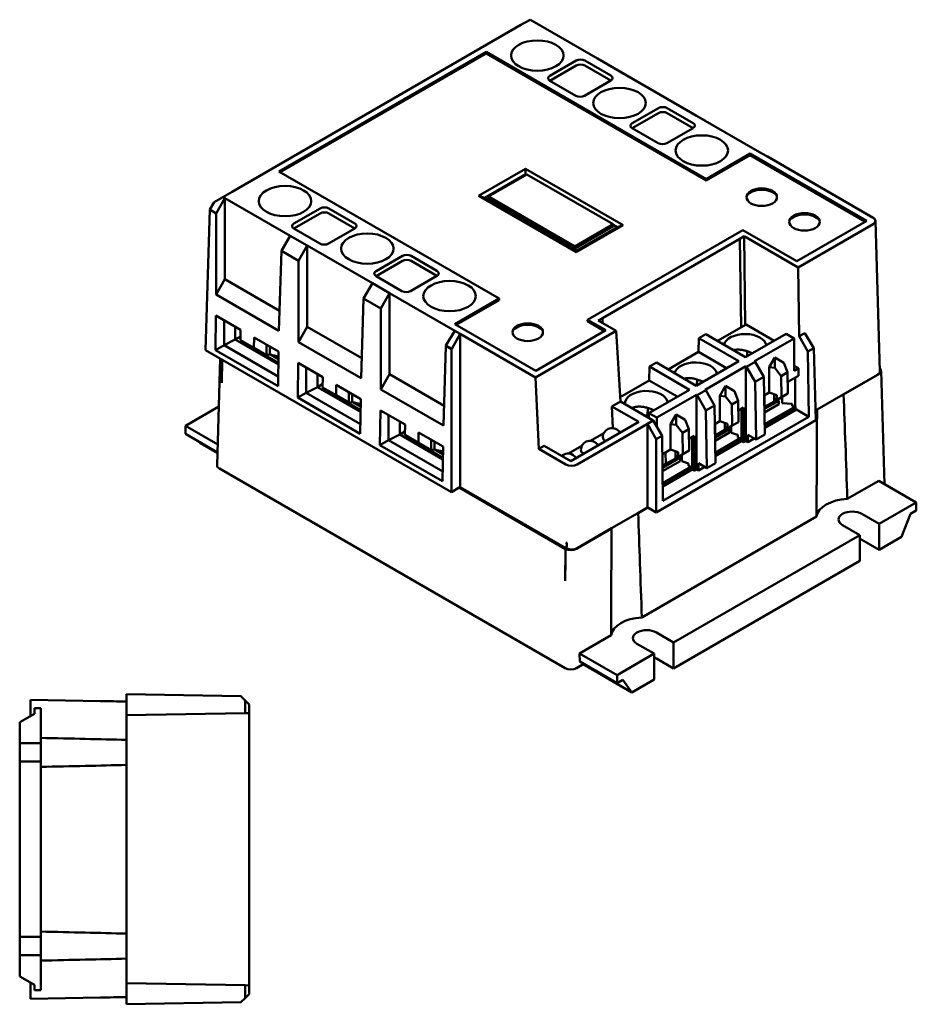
# Model space of a CAD drawing. Header units: millimetres. Extents: x -125 to 409, y -132 to 239.
# Tile 2 of 2: x 189 to 409, y -3 to 239. Entities that reach past the tile are written whole.
import ezdxf

# ---------------------------------------------------------------- set-up
doc = ezdxf.new("R2010")
doc.units = ezdxf.units.MM
doc.header["$LTSCALE"] = 1.5
doc.layers.add('Arêtes visibles(celduc)', color=7, linetype='Continuous', lineweight=50)

msp = doc.modelspace()

# ---------------------------------------------------------------- linework, layer by layer
at = {"layer": 'Arêtes visibles(celduc)'}
for p, q in [((312.05, 237.2), (241.1, 196.24)), ((314.31, 238.5), (312.05, 237.2)), ((314.31, 238.5), (314.79, 238.22)), ((314.79, 238.22), (314.79, 238.22)), ((314.79, 238.22), (316.98, 236.96)), ((330.85, 228.95), (314.79, 238.22)), ((316.98, 236.96), (316.98, 236.96)), ((252.58, 201.18), (303.49, 230.57)), ((303.49, 230.21), (252.9, 201)), ((303.49, 230.57), (357.58, 199.34)), ((303.49, 230.57), (303.49, 230.21)), ((303.49, 230.21), (357.58, 198.98)), ((319.18, 224.71), (325.65, 228.45)), ((327.77, 228.45), (334.13, 224.77)), ((330.85, 228.95), (334.99, 226.56)), ((330.85, 228.95), (330.85, 228.95)), ((325.65, 227.22), (319.18, 223.49)), ((334.13, 223.55), (327.77, 227.22)), ((351.05, 217.29), (334.99, 226.56)), ((334.99, 226.56), (334.99, 226.56)), ((334.99, 226.56), (337.19, 225.29)), ((337.19, 225.29), (337.19, 225.29)), ((325.54, 219.81), (319.18, 223.49)), ((334.13, 223.55), (327.66, 219.81)), ((339.38, 213.05), (345.85, 216.78)), ((345.85, 215.56), (339.38, 211.82)), ((347.97, 216.78), (354.34, 213.11)), ((354.34, 211.88), (347.97, 215.56)), ((351.05, 217.29), (355.2, 214.89)), ((351.05, 217.29), (351.05, 217.29)), ((371.26, 205.62), (355.2, 214.89)), ((355.2, 214.89), (355.2, 214.89)), ((355.2, 214.89), (357.39, 213.63)), ((357.39, 213.63), (357.39, 213.63)), ((345.75, 208.15), (339.38, 211.82)), ((354.34, 211.88), (347.87, 208.15)), ((357.58, 199.34), (368.4, 205.59)), ((357.58, 198.98), (368.4, 205.22)), ((368.4, 205.59), (397.04, 189.06)), ((368.4, 205.22), (368.4, 205.59)), ((368.4, 205.22), (396.72, 188.87)), ((371.26, 205.62), (372.59, 204.85)), ((371.26, 205.62), (371.26, 205.62)), ((398.57, 189.85), (372.59, 204.85)), ((373.38, 204.44), (373.34, 204.42)), ((373.38, 204.44), (374.78, 203.63)), ((374.78, 203.63), (374.74, 203.61)), ((374.78, 203.59), (374.78, 203.63)), ((306.67, 169.95), (252.58, 201.18)), ((301.66, 195.24), (313.14, 201.87)), ((313.14, 201.87), (337.14, 188.01)), ((313.14, 201.87), (313.14, 200.53)), ((303.13, 194.75), (313.14, 200.53)), ((304.08, 195.03), (313.51, 200.47)), ((313.14, 200.53), (313.37, 200.4)), ((313.51, 200.47), (334.72, 188.22)), ((357.58, 199.34), (357.58, 198.98)), ((241.1, 196.24), (238.85, 194.93)), ((235.59, 191.83), (236.69, 193.69)), ((238.85, 194.93), (236.69, 193.69)), ((237.2, 190.9), (239.33, 194.66)), ((238.85, 194.93), (239.33, 194.66)), ((239.33, 194.66), (239.33, 194.66)), ((239.33, 194.66), (255.39, 185.38)), ((239.33, 174.73), (239.33, 194.66)), ((325.66, 181.39), (301.66, 195.24)), ((301.66, 195.24), (303.13, 194.75)), ((311.21, 190.08), (303.13, 194.75)), ((325.29, 182.78), (304.08, 195.03)), ((304.08, 194.54), (304.08, 195.03)), ((325.29, 182.29), (304.08, 194.54)), ((234.55, 157.33), (235.59, 191.83)), ((237.2, 190.9), (235.59, 191.83)), ((256.26, 188.39), (262.73, 192.12)), ((264.85, 192.12), (271.21, 188.45)), ((237.2, 170.96), (237.2, 190.9)), ((262.73, 190.9), (256.26, 187.16)), ((271.21, 187.22), (264.85, 190.9)), ((316.96, 186.46), (310.6, 190.14)), ((310.6, 190.14), (311.21, 190.08)), ((310.95, 189.93), (311.21, 190.08)), ((397.04, 189.06), (379.86, 179.13)), ((400.26, 152.09), (399.14, 189.07)), ((262.62, 183.49), (256.26, 187.16)), ((271.21, 187.22), (264.74, 183.49)), ((317.57, 186.41), (316.96, 186.46)), ((325.66, 181.74), (317.57, 186.41)), ((334.72, 188.22), (325.29, 182.78)), ((334.72, 187.74), (325.29, 182.29)), ((337.14, 188.01), (325.66, 181.39)), ((335.67, 187.52), (325.66, 181.74)), ((366.6, 186.79), (328.41, 164.74)), ((334.72, 187.74), (334.72, 188.22)), ((334.72, 188.07), (335.67, 187.52)), ((337.14, 188.01), (335.67, 187.52)), ((379.86, 179.13), (366.6, 186.79)), ((398.57, 188.26), (380.15, 177.62)), ((255.39, 185.38), (253.19, 181.67)), ((255.39, 185.38), (255.39, 185.38)), ((255.39, 185.38), (259.53, 182.99)), ((332.11, 165.18), (365.84, 184.65)), ((365.84, 184.65), (366.9, 185.27)), ((366.17, 162.9), (365.84, 184.65)), ((366.9, 185.27), (380.15, 177.62)), ((366.9, 185.27), (367.12, 163.45)), ((253.19, 181.67), (252.6, 162.08)), ((257.41, 179.23), (253.19, 181.67)), ((257.41, 179.23), (259.53, 182.99)), ((259.53, 182.99), (259.53, 182.99)), ((259.53, 182.99), (275.59, 173.72)), ((259.53, 163.06), (259.53, 182.99)), ((325.29, 182.29), (325.29, 182.78)), ((325.66, 181.39), (325.66, 181.74)), ((257.41, 159.3), (257.41, 179.23)), ((276.46, 176.72), (282.93, 180.46)), ((282.93, 179.23), (276.46, 175.5)), ((285.05, 180.46), (291.42, 176.78)), ((291.42, 175.56), (285.05, 179.23)), ((380.15, 177.62), (380.4, 160.7)), ((239.33, 174.73), (237.2, 170.96)), ((252.75, 166.98), (239.33, 174.73)), ((282.83, 171.82), (276.46, 175.5)), ((291.42, 175.56), (284.95, 171.82)), ((275.59, 173.72), (273.39, 170)), ((275.59, 173.72), (275.59, 173.72)), ((275.59, 173.72), (279.74, 171.33)), ((252.6, 162.08), (237.2, 170.96)), ((273.39, 170), (272.8, 150.41)), ((277.62, 167.56), (273.39, 170)), ((277.62, 167.56), (279.74, 171.33)), ((279.74, 171.33), (279.74, 171.33)), ((279.74, 171.33), (295.8, 162.05)), ((279.74, 151.39), (279.74, 171.33)), ((306.67, 169.95), (295.85, 163.7)), ((296.17, 163.52), (306.67, 169.58)), ((306.67, 169.95), (306.67, 169.58)), ((277.62, 147.63), (277.62, 167.56)), ((237.01, 157.29), (237.13, 165.81)), ((237.13, 165.81), (243.17, 162.33)), ((239.11, 158.5), (239.11, 164.67)), ((328.41, 164.74), (332.87, 162.17)), ((328.41, 164.74), (328.41, 164.38)), ((331.05, 164.57), (332.11, 165.18)), ((331.05, 164.57), (335.47, 162.02)), ((332.13, 163.95), (332.11, 165.18)), ((332.11, 165.18), (332.13, 163.95)), ((241.86, 163.08), (241.86, 159.91)), ((243.17, 162.33), (243.13, 159.79)), ((259.53, 163.06), (257.41, 159.3)), ((272.95, 155.31), (259.53, 163.06)), ((315.69, 152.25), (295.85, 163.7)), ((332.87, 162.17), (315.69, 152.25)), ((328.41, 164.38), (332.55, 161.99)), ((360.36, 159.55), (367.35, 163.58)), ((374.25, 159.59), (367.35, 163.58)), ((239.11, 158.5), (241.86, 159.91)), ((241.86, 159.91), (243.14, 160.64)), ((241.86, 159.91), (252.47, 153.79)), ((243.13, 159.79), (246.44, 157.88)), ((246.44, 157.88), (246.48, 160.41)), ((246.48, 160.41), (252.51, 156.93)), ((295.8, 162.05), (293.64, 158.4)), ((295.04, 157.59), (297.12, 161.29)), ((295.8, 162.05), (295.8, 162.05)), ((295.8, 162.05), (297.12, 161.29)), ((297.12, 161.29), (315.67, 150.58)), ((297.12, 161.29), (297.12, 123.65)), ((315.67, 150.58), (335.47, 162.02)), ((335.47, 162.02), (336.49, 144.65)), ((355.69, 156.85), (355.75, 160.25)), ((355.75, 160.25), (357.44, 161.23)), ((355.75, 160.25), (365.56, 154.58)), ((367.26, 155.56), (357.44, 161.23)), ((377.22, 161.31), (367.26, 155.56)), ((369.42, 154.56), (379.17, 160.18)), ((379.17, 160.18), (377.22, 161.31)), ((379.17, 160.18), (379.17, 152.22)), ((381.79, 161.5), (380.4, 160.7)), ((382.56, 156.96), (380.4, 160.7)), ((381.79, 161.5), (383.99, 157.78)), ((234.55, 157.33), (295, 122.43)), ((239.11, 158.5), (237.01, 157.29)), ((252.39, 148.41), (237.01, 157.29)), ((252.42, 150.82), (239.11, 158.5)), ((243.51, 159.37), (252.47, 154.2)), ((249.57, 156.07), (246.44, 157.88)), ((249.57, 158.63), (249.57, 156.07)), ((250.4, 156.2), (250.4, 158.15)), ((272.8, 150.41), (257.41, 159.3)), ((293.6, 158.38), (293.01, 138.75)), ((293.64, 158.4), (293.6, 158.38)), ((293.6, 158.38), (295, 157.57)), ((293.64, 158.4), (295.04, 157.59)), ((295, 157.57), (295.04, 157.59)), ((295, 122.43), (295, 157.57)), ((383.99, 157.78), (382.56, 156.96)), ((384.52, 140.07), (383.99, 157.78)), ((237.4, 129.02), (238.19, 155.23)), ((238.69, 154.94), (238.6, 149.26)), ((249.57, 156.07), (250.4, 156.2)), ((252.48, 155.05), (250.5, 156.19)), ((252.51, 156.93), (252.39, 148.41)), ((348.24, 152.55), (355.69, 156.85)), ((362.59, 152.87), (355.69, 156.85)), ((367.62, 157.03), (367.61, 155.76)), ((368.57, 156.69), (368.57, 156.32)), ((373.05, 153.1), (374.43, 155.49)), ((374.43, 152.94), (374.43, 155.49)), ((374.43, 155.49), (376.63, 154.21)), ((382.56, 156.96), (382.8, 140.94)), ((257.21, 145.63), (257.34, 154.14)), ((257.34, 154.14), (263.37, 150.66)), ((259.31, 146.84), (259.31, 153)), ((343.57, 149.85), (343.62, 153.25)), ((343.62, 153.25), (345.32, 154.23)), ((343.62, 153.25), (353.44, 147.58)), ((355.14, 148.56), (345.32, 154.23)), ((365.56, 154.58), (355.14, 148.56)), ((357.3, 147.56), (367.3, 153.33)), ((367.3, 153.33), (367.48, 153.23)), ((367.3, 134.96), (367.3, 153.33)), ((367.48, 153.23), (369.6, 154.46)), ((369.63, 149.49), (367.48, 153.23)), ((369.6, 154.46), (369.42, 154.56)), ((369.6, 154.46), (371.76, 150.72)), ((373.05, 153.1), (374.43, 152.94)), ((373.05, 146.85), (373.05, 153.1)), ((374.43, 152.94), (376, 150.94)), ((377.58, 151.85), (376.63, 154.21)), ((379.17, 153.45), (380.23, 152.83)), ((379.17, 152.22), (380.23, 152.83)), ((380.23, 151), (380.23, 152.83)), ((262.07, 151.41), (262.07, 148.24)), ((263.37, 150.66), (263.33, 148.12)), ((279.74, 151.39), (277.62, 147.63)), ((293.16, 143.65), (279.74, 151.39)), ((316.43, 133.07), (315.67, 150.58)), ((355.32, 150.09), (355.3, 148.66)), ((371.76, 150.72), (369.63, 149.49)), ((371.97, 136.55), (371.76, 150.72)), ((377.58, 151.85), (376, 150.94)), ((376, 150.94), (376.1, 145.75)), ((377.64, 146.64), (377.58, 151.85)), ((380.23, 151), (377.6, 149.48)), ((379.43, 150.54), (379.43, 143.49)), ((399.69, 151.27), (391.22, 146.38)), ((399.96, 151.38), (391.32, 146.39)), ((401.37, 124.4), (400.53, 152.19)), ((259.31, 146.84), (262.07, 148.24)), ((262.07, 148.24), (263.35, 148.98)), ((262.07, 148.24), (272.67, 142.12)), ((263.33, 148.12), (266.65, 146.21)), ((263.72, 147.71), (272.68, 142.53)), ((266.65, 146.21), (266.68, 148.75)), ((266.68, 148.75), (272.72, 145.26)), ((293.01, 138.75), (277.62, 147.63)), ((336.43, 145.73), (343.57, 149.85)), ((350.47, 145.87), (343.57, 149.85)), ((360.92, 146.1), (362.3, 148.49)), ((362.3, 145.94), (362.3, 148.49)), ((362.3, 148.49), (364.51, 147.21)), ((369.63, 149.49), (369.85, 135.33)), ((259.31, 146.84), (257.21, 145.63)), ((272.59, 136.75), (257.21, 145.63)), ((272.63, 139.15), (259.31, 146.84)), ((269.77, 144.41), (266.65, 146.21)), ((269.77, 146.97), (269.77, 144.41)), ((270.61, 144.54), (270.61, 146.48)), ((272.72, 145.26), (272.59, 136.75)), ((353.44, 147.58), (343.49, 141.84)), ((345.44, 140.71), (355.18, 146.33)), ((355.18, 146.33), (355.35, 146.23)), ((355.18, 127.96), (355.18, 146.33)), ((355.35, 146.23), (357.47, 147.46)), ((357.51, 142.49), (355.35, 146.23)), ((357.47, 147.46), (357.3, 147.56)), ((357.47, 147.46), (359.63, 143.72)), ((360.92, 146.1), (362.3, 145.94)), ((360.92, 139.85), (360.92, 146.1)), ((362.3, 145.94), (363.88, 143.94)), ((365.45, 144.85), (364.51, 147.21)), ((373.05, 146.85), (371.82, 146.14)), ((371.85, 146.16), (371.89, 143.33)), ((374.9, 146.21), (373.05, 146.85)), ((374.28, 146.42), (374.28, 144.7)), ((374.85, 145.04), (374.9, 146.21)), ((376.1, 145.75), (374.85, 145.04)), ((376.1, 145.75), (377.64, 146.64)), ((376.2, 144.26), (376.18, 145.8)), ((376.25, 144.23), (376.25, 145.84)), ((391.22, 146.38), (384.83, 142.69)), ((237.83, 143.43), (229.61, 138.69)), ((269.77, 144.41), (270.61, 144.54)), ((272.69, 143.38), (270.7, 144.53)), ((334.4, 143.44), (336.49, 144.65)), ((340.98, 139.65), (334.4, 143.44)), ((334.63, 138.2), (334.4, 143.44)), ((336.49, 144.65), (344.55, 140)), ((343.2, 143.09), (343.17, 141.21)), ((359.63, 143.72), (357.51, 142.49)), ((359.84, 129.56), (359.63, 143.72)), ((365.45, 144.85), (363.88, 143.94)), ((363.88, 143.94), (363.98, 138.76)), ((365.51, 139.64), (365.45, 144.85)), ((366.76, 143.22), (365.48, 142.48)), ((366.24, 142.92), (366.24, 134.94)), ((366.76, 134.65), (366.76, 143.22)), ((371.87, 142.85), (375.39, 144.88)), ((371.87, 143.31), (371.89, 143.33)), ((371.89, 143.33), (374.28, 144.7)), ((371.89, 142), (375.39, 144.03)), ((371.93, 139.1), (379.49, 143.46)), ((379.49, 142.92), (371.94, 138.57)), ((374.28, 144.7), (374.85, 145.04)), ((375.39, 144.88), (374.99, 145.12)), ((375.39, 144.88), (375.39, 144.03)), ((376.25, 144.23), (376.2, 144.26)), ((376.25, 144.23), (378.65, 144.14)), ((378.65, 144.14), (378.67, 143.52)), ((378.67, 143.52), (379.43, 143.49)), ((379.43, 143.49), (379.49, 143.46)), ((379.49, 143.46), (379.49, 142.92)), ((379.49, 142.92), (379.71, 142.72)), ((277.42, 133.96), (277.54, 142.48)), ((277.54, 142.48), (283.58, 138.99)), ((279.52, 135.17), (279.52, 141.34)), ((343.49, 141.84), (345.44, 140.71)), ((343.49, 140.61), (343.49, 141.84)), ((345.44, 138.46), (345.44, 140.71)), ((382.8, 140.94), (346.95, 120.24)), ((348.8, 139.1), (350.18, 141.49)), ((350.18, 138.94), (350.18, 141.49)), ((350.18, 141.49), (352.39, 140.21)), ((357.51, 142.49), (357.72, 128.33)), ((379.71, 142.72), (371.94, 138.23)), ((379.71, 142.72), (382.8, 140.94)), ((384.83, 142.69), (384.45, 142.47)), ((384.8, 142.63), (384.45, 142.43)), ((237.55, 134.11), (229.61, 138.69)), ((229.61, 138.69), (229.61, 136.73)), ((282.28, 139.75), (282.28, 136.57)), ((283.58, 138.99), (283.54, 136.46)), ((340.98, 139.65), (324.3, 130.02)), ((325.87, 129.21), (343.16, 139.19)), ((334.63, 138.2), (334.49, 138.13)), ((334.83, 138.09), (334.63, 138.2)), ((343.16, 139.19), (344.55, 140)), ((345.28, 135.43), (343.16, 139.19)), ((343.16, 118.63), (343.16, 139.19)), ((344.55, 140), (346.71, 136.26)), ((384.52, 140.07), (345.28, 117.41)), ((348.8, 139.1), (350.18, 138.94)), ((348.8, 132.85), (348.8, 139.1)), ((350.18, 138.94), (351.76, 136.94)), ((353.33, 137.85), (352.39, 140.21)), ((360.92, 139.85), (359.7, 139.15)), ((359.73, 139.16), (359.77, 136.33)), ((362.78, 139.21), (360.92, 139.85)), ((362.16, 139.42), (362.16, 137.7)), ((362.16, 137.7), (362.73, 138.04)), ((362.73, 138.04), (362.78, 139.21)), ((363.98, 138.76), (362.73, 138.04)), ((363.27, 137.89), (362.87, 138.12)), ((362.97, 138.18), (363.68, 137.77)), ((363.69, 137.03), (363.66, 138.58)), ((363.73, 137), (363.73, 138.62)), ((363.98, 138.76), (365.51, 139.64)), ((237.49, 132.18), (229.61, 136.73)), ((279.52, 135.17), (282.28, 136.57)), ((282.28, 136.57), (283.55, 137.31)), ((282.28, 136.57), (292.88, 130.45)), ((283.54, 136.46), (286.85, 134.54)), ((283.92, 136.04), (292.88, 130.87)), ((286.85, 134.54), (286.89, 137.08)), ((286.89, 137.08), (292.92, 133.6)), ((332.43, 136.93), (329.11, 135.01)), ((336.55, 137.09), (336.13, 137.34)), ((346.71, 136.26), (345.28, 135.43)), ((346.95, 120.24), (346.71, 136.26)), ((353.33, 137.85), (351.76, 136.94)), ((351.76, 136.94), (351.85, 131.76)), ((353.39, 132.64), (353.33, 137.85)), ((354.63, 136.22), (353.36, 135.48)), ((354.12, 135.92), (354.12, 127.94)), ((354.63, 127.65), (354.63, 136.22)), ((359.74, 136.31), (359.77, 136.33)), ((359.75, 135.85), (363.27, 137.89)), ((359.76, 135), (363.27, 137.03)), ((359.77, 136.33), (362.16, 137.7)), ((359.81, 132.1), (365.95, 135.65)), ((363.27, 137.89), (363.27, 137.03)), ((363.73, 137), (363.69, 137.03)), ((363.73, 137), (365.36, 136.46)), ((365.36, 136.46), (365.37, 135.85)), ((365.37, 135.85), (365.95, 135.65)), ((365.95, 135.65), (365.95, 135.11)), ((367.78, 136.52), (367.78, 134.69)), ((369.85, 135.33), (367.78, 136.52)), ((367.78, 134.69), (369.37, 135.6)), ((369.85, 135.33), (371.97, 136.55)), ((232.99, 134.78), (233.24, 134.42)), ((237.48, 131.97), (233.24, 134.42)), ((279.52, 135.17), (277.42, 133.96)), ((292.8, 125.08), (277.42, 133.96)), ((292.83, 127.49), (279.52, 135.17)), ((289.98, 132.74), (286.85, 134.54)), ((289.98, 135.3), (289.98, 132.74)), ((290.81, 132.87), (290.81, 134.82)), ((292.92, 133.6), (292.8, 125.08)), ((316.43, 133.07), (317.72, 133.82)), ((324.3, 130.02), (317.72, 133.82)), ((327.04, 133.82), (323.72, 131.9)), ((345.28, 117.41), (345.28, 135.43)), ((365.95, 135.11), (359.81, 131.57)), ((366.24, 134.94), (359.82, 131.23)), ((366.24, 134.94), (365.95, 135.11)), ((366.24, 134.94), (366.76, 134.65)), ((366.76, 134.65), (367.3, 134.96)), ((367.78, 134.69), (367.3, 134.96)), ((289.98, 132.74), (290.81, 132.87)), ((290.91, 132.86), (290.91, 132.86)), ((292.9, 131.72), (290.91, 132.86)), ((323.11, 129.21), (316.43, 133.07)), ((348.8, 132.85), (346.78, 131.68)), ((346.83, 128.39), (351.14, 130.89)), ((347.6, 132.16), (347.65, 129.33)), ((347.65, 129.33), (350.03, 130.71)), ((350.65, 132.21), (348.8, 132.85)), ((350.04, 132.42), (350.03, 130.71)), ((350.03, 130.71), (350.61, 131.04)), ((350.61, 131.04), (350.65, 132.21)), ((351.85, 131.76), (350.61, 131.04)), ((351.14, 130.89), (350.75, 131.12)), ((350.85, 131.18), (351.55, 130.77)), ((351.14, 130.89), (351.14, 130.03)), ((351.56, 130.03), (351.54, 131.58)), ((351.61, 130), (351.61, 131.62)), ((351.85, 131.76), (353.39, 132.64)), ((346.82, 128.85), (347.65, 129.33)), ((346.84, 127.54), (351.14, 130.03)), ((346.88, 124.64), (353.83, 128.65)), ((351.61, 130), (351.56, 130.03)), ((351.61, 130), (353.23, 129.46)), ((353.23, 129.46), (353.25, 128.85)), ((353.25, 128.85), (353.83, 128.65)), ((353.83, 128.65), (353.83, 128.11)), ((355.66, 129.52), (355.66, 127.69)), ((357.72, 128.33), (355.66, 129.52)), ((355.66, 127.69), (357.25, 128.6)), ((357.72, 128.33), (359.84, 129.56)), ((322.93, 79.15), (237.97, 128.2)), ((353.83, 128.11), (346.89, 124.1)), ((354.12, 127.94), (346.9, 123.77)), ((354.12, 127.94), (353.83, 128.11)), ((354.12, 127.94), (354.63, 127.65)), ((354.63, 127.65), (355.18, 127.96)), ((355.66, 127.69), (355.18, 127.96)), ((295, 122.43), (296.9, 123.52)), ((297.12, 123.65), (296.9, 123.52)), ((323.04, 108.43), (296.9, 123.52)), ((323.27, 108.56), (297.12, 123.65)), ((399.96, 125.21), (392.23, 120.75)), ((409.18, 119.89), (399.96, 125.21)), ((343.16, 118.63), (340.73, 117.23)), ((343.2, 118.61), (340.84, 117.25)), ((343.2, 118.61), (343.16, 118.63)), ((343.2, 118.61), (345.28, 117.41)), ((400.06, 114.62), (409.18, 119.89)), ((409.18, 119.89), (409.18, 117.93)), ((340.73, 117.23), (334.34, 113.54)), ((384.68, 116.39), (341.74, 91.6)), ((395.82, 117.07), (400.06, 114.62)), ((407.76, 117.1), (405.55, 111.42)), ((409.18, 117.93), (407.76, 117.1)), ((395.29, 111.87), (391.05, 114.32)), ((400.06, 114.62), (400.06, 108.25)), ((334.32, 113.48), (325.68, 108.5)), ((334.34, 113.54), (325.87, 108.65)), ((349.57, 85.47), (395.29, 111.87)), ((395.29, 105.5), (395.29, 111.87)), ((405.55, 111.42), (400.06, 108.25)), ((323.11, 110.04), (323.29, 109.94)), ((323.27, 108.56), (323.29, 109.94)), ((323.29, 109.94), (323.3, 109.95)), ((400.06, 108.25), (395.82, 110.7)), ((322.93, 100.58), (323.04, 108.43)), ((323.04, 108.43), (323.05, 108.43)), ((323.28, 108.56), (323.27, 108.56)), ((395.29, 105.5), (349.57, 79.1)), ((334.19, 87.24), (326.46, 82.77)), ((345.33, 87.92), (349.57, 85.47)), ((344.8, 82.72), (340.56, 85.17)), ((349.57, 85.47), (349.57, 79.1)), ((335.68, 77.45), (326.46, 82.77)), ((326.46, 82.77), (326.49, 80.8)), ((335.68, 77.45), (344.8, 82.72)), ((344.8, 76.35), (344.8, 82.72)), ((327.51, 80.21), (325.68, 79.15)), ((335.68, 75.49), (326.49, 80.8)), ((339.31, 73.18), (327.32, 80.1)), ((349.57, 79.1), (345.33, 81.55)), ((335.68, 75.49), (335.68, 77.45)), ((337.11, 76.31), (335.68, 75.49)), ((339.31, 73.18), (337.11, 76.31)), ((344.8, 76.35), (339.31, 73.18)), ((215.11, 72.75), (215.11, 67.57)), ((215.11, 72.75), (243.27, 72.26)), ((191.56, 70.08), (191.56, 71.37)), ((208.76, 71.07), (191.56, 71.37)), ((208.76, 71.07), (215.11, 70.96)), ((244.29, 71.24), (243.27, 72.26)), ((243.27, 72.26), (243.31, 72.26)), ((243.31, 72.26), (243.31, 72.22)), ((244.29, 71.24), (245.31, 70.22)), ((244.29, 68.08), (244.29, 71.24)), ((245.31, 70.22), (245.31, 68.1)), ((188.91, 65.88), (192.51, 67.96)), ((191.56, 67.41), (191.56, 70.08)), ((192.51, 69.3), (194.11, 69.3)), ((192.51, 67.96), (192.51, 69.3)), ((194.11, 69.3), (194.11, 60.7)), ((215.11, 67.57), (244.29, 68.08)), ((245.31, 68.1), (244.29, 68.08)), ((245.31, 68.1), (245.31, 1.2)), ((188.91, 60.7), (188.91, 65.88)), ((215.11, 61.52), (215.11, 67.57)), ((188.91, 60.7), (194.11, 60.7)), ((188.91, 56.2), (188.91, 60.7)), ((194.11, 60.7), (194.11, 56.2)), ((215.11, 61.52), (215.11, 61.46)), ((215.11, 61.46), (215.11, 55.44)), ((194.11, 56.2), (188.91, 56.2)), ((188.91, 13.1), (188.91, 56.2)), ((194.11, 56.2), (194.11, 13.1)), ((215.11, 55.44), (215.11, 55.38)), ((215.11, 13.92), (215.11, 55.38)), ((188.91, 13.1), (194.11, 13.1)), ((188.91, 8.6), (188.91, 13.1)), ((194.11, 13.1), (194.11, 8.6)), ((215.11, 13.92), (215.11, 13.86)), ((215.11, 13.86), (215.11, 7.84)), ((194.11, 8.6), (188.91, 8.6)), ((188.91, 3.42), (188.91, 8.6)), ((194.11, 8.6), (194.11, 0)), ((215.11, 7.84), (215.11, 7.78)), ((215.11, 1.73), (215.11, 7.78)), ((192.51, 1.34), (188.91, 3.42)), ((191.56, -0.78), (191.56, 1.89)), ((192.51, 0), (192.51, 1.34)), ((215.11, 1.73), (215.11, -3.45)), ((244.29, 1.22), (215.11, 1.73)), ((244.29, 1.22), (245.31, 1.2)), ((244.29, -1.94), (244.29, 1.22)), ((245.31, 1.2), (245.31, -0.92)), ((191.56, -2.08), (191.56, -0.78)), ((191.56, -2.08), (208.76, -1.77)), ((194.11, 0), (192.51, 0)), ((215.11, -1.66), (208.76, -1.77)), ((243.27, -2.96), (244.29, -1.94)), ((245.31, -0.92), (244.29, -1.94)), ((215.11, -3.45), (243.27, -2.96)), ((243.31, -2.96), (243.27, -2.96)), ((243.31, -2.92), (243.31, -2.96))]:
    msp.add_line(p, q, dxfattribs=at)
for centre, end in [((334.42, 135.88), 180), ((329.03, 132.77), 180), ((323.64, 129.66), 133.3525)]:
    msp.add_arc(centre, 2.25, 29.6796, end, dxfattribs=at)
for centre, major_axis in [((316.07, 229.69), (6.45, 0)), ((336.27, 218.03), (6.45, 0)), ((356.48, 206.36), (6.45, 0)), ((254.1, 193.92), (6.45, 0)), ((371.21, 194.9), (3.75, 0)), ((381.72, 188.83), (3.75, 0)), ((274.31, 182.25), (6.45, 0)), ((294.52, 170.59), (6.45, 0)), ((313.72, 161.71), (3.75, 0))]:
    msp.add_ellipse(centre, major_axis=major_axis, ratio=0.57735, dxfattribs=at)
for centre, major_axis, ratio, start_param, end_param in [((326.71, 227.84), (1.5, 0), 0.57735, 0.785398, 2.356194), ((326.71, 226.61), (-1.5, 0), 0.57735, 3.926991, 5.497787), ((320.24, 224.1), (-1.5, 0), 0.57735, 5.497787, 7.068583), ((333.07, 224.16), (1.5, 0), 0.57735, 5.497787, 7.068583), ((326.6, 220.43), (-1.5, 0), 0.57735, 0.785398, 2.356194), ((346.91, 216.17), (1.5, 0), 0.57735, 0.785398, 2.356194), ((346.91, 214.95), (-1.5, 0), 0.57735, 3.926991, 5.497787), ((340.44, 212.44), (-1.5, 0), 0.57735, 5.497787, 7.068583), ((353.28, 212.5), (1.5, 0), 0.57735, 5.497787, 7.068583), ((346.81, 208.76), (-1.5, 0), 0.57735, 0.785398, 2.356194), ((371.21, 194.41), (-3.97, 0), 0.57735, 3.506857, 5.917921), ((263.79, 191.51), (1.5, 0), 0.57735, 0.785398, 2.356194), ((263.79, 190.29), (-1.5, 0), 0.57735, 3.926991, 5.497787), ((381.72, 188.34), (-3.97, 0), 0.57735, 3.506857, 5.917921), ((397.19, 189.06), (1.95, 0), 0.577174, 5.497939, 7.068431), ((257.32, 187.78), (-1.5, 0), 0.57735, 5.497787, 7.068583), ((270.15, 187.84), (1.5, 0), 0.57735, 5.497787, 7.068583), ((263.68, 184.1), (-1.5, 0), 0.57735, 0.785398, 2.356194), ((283.99, 179.85), (1.5, 0), 0.57735, 0.785398, 2.356194), ((283.99, 178.62), (-1.5, 0), 0.57735, 3.926991, 5.497787), ((277.52, 176.11), (-1.5, 0), 0.57735, 5.497787, 7.068583), ((290.36, 176.17), (1.5, 0), 0.57735, 5.497787, 7.068583), ((283.89, 172.44), (-1.5, 0), 0.57735, 0.785398, 2.356194), ((313.72, 161.22), (-3.97, 0), 0.57735, 3.506857, 5.917921), ((367.12, 158.23), (5.25, 0), 0.57735, 0.087176, 3.005064), ((254.1, 160.24), (7.88, 0), 0.57735, 4.223033, 4.236838), ((254.1, 160.24), (-7.88, 0), 0.57735, 1.095246, 1.365093), ((367.12, 155.94), (-5.23, 1.84), 0.218386, 4.433613, 4.544832), ((354.99, 151.24), (5.25, 0), 0.57735, 0.087176, 3.005064), ((398.58, 152.18), (1.95, 0), 0.577174, 5.497939, 6.834471), ((398.31, 152.07), (1.95, 0), 0.577174, 5.497939, 6.300633), ((354.99, 148.94), (-5.23, 1.84), 0.218386, 4.433613, 4.544832), ((342.87, 144.24), (5.25, 0), 0.57735, 0.087176, 3.223915), ((392.9, 141.72), (8.25, 0), 0.57735, 1.763225, 1.776014), ((392.9, -178.31), (5.78, -389.29), 0.015111, 2.446606, 2.55705), ((274.31, 148.57), (7.88, 0), 0.57735, 4.223033, 4.236838), ((274.31, 148.57), (-7.88, 0), 0.57735, 1.095246, 1.365094), ((342.87, 141.94), (-5.23, 1.84), 0.218386, 4.433613, 4.544832), ((342.87, 144.24), (5.25, 0), 0.57735, 4.630067, 4.829836), ((392.9, -178.31), (5.78, -389.29), 0.015111, 3.742989, 3.853434), ((392.9, 141.72), (-8.25, 0), 0.57735, 6.077968, 6.090757), ((334.42, 135.88), (-2.25, 0), 0.57735, 0, 0.793306), ((294.52, 136.91), (7.88, 0), 0.57735, 4.223033, 4.236838), ((294.52, 136.91), (-7.88, 0), 0.57735, 1.095246, 1.365095), ((329.03, 132.77), (-2.25, 0), 0.57735, 0, 0.793306), ((239.35, 129), (-1.95, 0), 0.577174, 6.265737, 7.068431), ((324.49, 130.01), (-1.95, 0), 0.577526, 0.78555, 2.356042), ((392.9, 116), (-8.25, 0), 0.57735, 4.794373, 6.201201), ((342.42, 112.57), (8.25, 0), 0.57735, 1.763225, 1.776014), ((342.42, -207.46), (5.78, -389.29), 0.015111, 2.446606, 2.55705), ((393.43, 115.69), (-3.38, 0), 0.57735, 3.926991, 7.068583), ((342.42, -207.46), (5.78, -389.29), 0.015111, 3.742989, 3.853434), ((342.42, 112.57), (-8.25, 0), 0.57735, 6.077968, 6.090757), ((324.49, 111.78), (-1.63, -1.55), 0.694425, 0.202807, 0.333469), ((324.49, 98.72), (1.39, 92.03), 0.014852, 1.448705, 1.463895), ((393.43, 109.32), (-3.37, 0), 0.57735, 3.926991, 4.130058), ((324.3, 101.35), (1.39, 92.03), 0.014852, 1.493993, 1.579368), ((324.3, 109.29), (-1.95, 0), 0.577526, 0.870926, 2.356042), ((324.49, 109.45), (-1.95, 0), 0.577526, 0.901024, 2.356042), ((342.42, 86.85), (-8.25, 0), 0.57735, 4.794373, 6.201201), ((342.95, 86.54), (-3.38, 0), 0.57735, 3.926991, 7.068583), ((342.95, 80.18), (-3.37, 0), 0.57735, 3.926991, 4.130058), ((324.3, 79.95), (1.95, 0), 0.577526, 3.927143, 5.497635), ((208.73, 69.77), (74.49, -1.3), 0.01745, 1.485421, 1.570796), ((-46.19, 58.45), (315.09, 0), 0.017455, 0.59297, 0.703414), ((-46.19, 58.45), (315.09, 0), 0.017455, 5.579771, 5.690216), ((-46.19, 10.85), (315.09, 0), 0.017455, 0.59297, 0.703414), ((-46.19, 10.85), (315.09, 0), 0.017455, 5.579771, 5.690216), ((208.73, -0.48), (74.49, 1.3), 0.01745, 4.712389, 4.797764)]:
    msp.add_ellipse(centre, major_axis=major_axis, ratio=ratio, start_param=start_param, end_param=end_param, dxfattribs=at)
for points in [[(243.45, 159.61), (243.48, 159.49), (243.51, 159.37)], [(263.65, 147.94), (263.68, 147.82), (263.72, 147.71)], [(283.86, 136.27), (283.89, 136.16), (283.92, 136.04)]]:
    msp.add_rational_spline(points, [1.00334330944, 1.00382290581, 1.00428440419], degree=2, dxfattribs=at)
for points, knots in [([(368.39, 156.76), (368.3, 156.8), (368.2, 156.83), (367.78, 156.99), (367.44, 157.1), (366.8, 157.27), (366.46, 157.33), (365.79, 157.42), (365.46, 157.44), (364.83, 157.41), (364.54, 157.36), (364.26, 157.29)], [1.854601, 1.854601, 1.854601, 1.854601, 2.041706, 2.041706, 2.722274, 2.722274, 3.399016, 3.399016, 4.075757, 4.075757, 4.709289, 4.709289, 4.709289, 4.709289]), ([(356.26, 149.76), (356.17, 149.8), (356.08, 149.83), (355.65, 149.99), (355.32, 150.1), (354.67, 150.27), (354.34, 150.34), (353.67, 150.42), (353.33, 150.44), (352.71, 150.41), (352.41, 150.37), (352.14, 150.29)], [1.854601, 1.854601, 1.854601, 1.854601, 2.041706, 2.041706, 2.722274, 2.722274, 3.399016, 3.399016, 4.075757, 4.075757, 4.709289, 4.709289, 4.709289, 4.709289]), ([(344.14, 142.76), (344.05, 142.8), (343.96, 142.83), (343.53, 142.99), (343.2, 143.1), (342.55, 143.27), (342.21, 143.34), (341.54, 143.42), (341.21, 143.44), (340.56, 143.41), (340.25, 143.36), (339.72, 143.22), (339.5, 143.13), (339.3, 143.03)], [1.854601, 1.854601, 1.854601, 1.854601, 2.041706, 2.041706, 2.722274, 2.722274, 3.399016, 3.399016, 4.075757, 4.075757, 4.752499, 4.752499, 5.298408, 5.298408, 5.298408, 5.298408])]:
    msp.add_open_spline(points, degree=3, knots=knots, dxfattribs=at)

doc.saveas('drawing.dxf')
